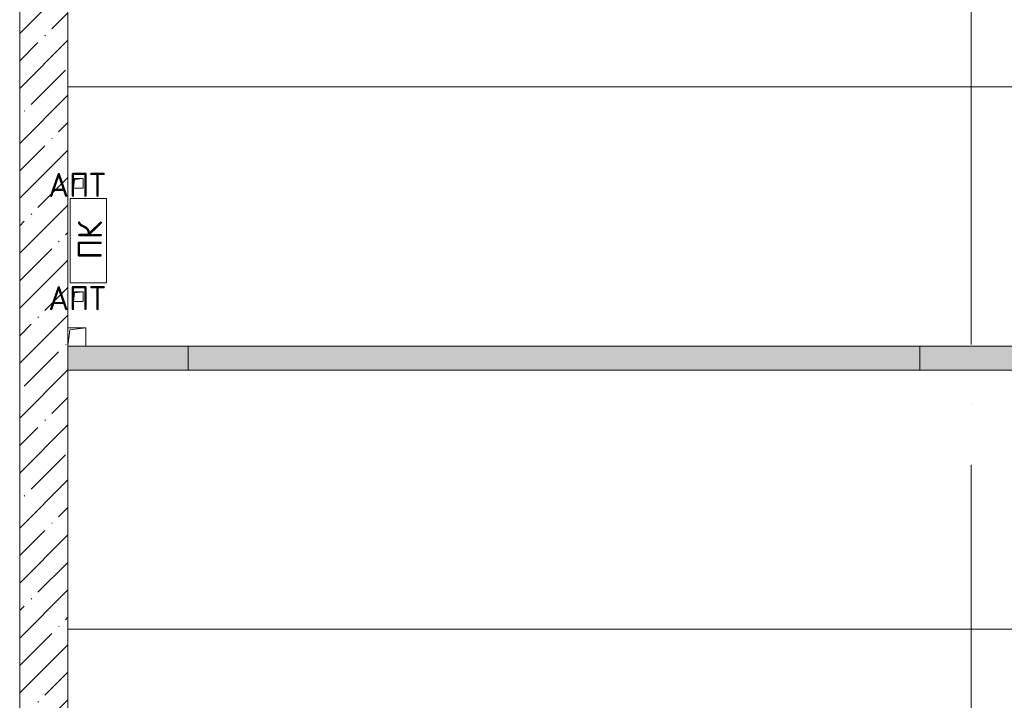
# Model space of a CAD drawing. Header units: millimetres. Extents: x -32229 to 169101, y -13689 to 125138.
# Tile 54 of 202: x -21365 to -13190, y 109959 to 115608. Entities that reach past the tile are written whole.
import ezdxf

# ---------------------------------------------------------------- set-up
doc = ezdxf.new("R2010")
doc.units = ezdxf.units.MM
doc.linetypes.add('ADSK_Линия сетки', pattern=[5000, 4000, -500, 0, -500])
for name, color, linetype, lineweight in [('A-____-NOTE-TEXT', 5, 'Continuous', 18), ('A-FLOR-____-OTLN', 7, 'Continuous', 18), ('A-WALL-____-MCUT', 7, 'Continuous', 40), ('A-WALL-____-PATT', 7, 'Continuous', 40), ('M-EQPM-____-OTLN', 7, 'Continuous', 18), ('S-GRID-____-OTLN', 7, 'Continuous', 9)]:
    doc.layers.add(name, color=color, linetype=linetype, lineweight=lineweight)
doc.styles.add('GOST Common', font='GOST_Common.ttf', dxfattribs={"height": 200})

# ---------------------------------------------------------------- blocks, each defined once
blk = doc.blocks.new('АР_Канал вертикальный прямоугольный - ВК-5404201--01 ЭМ')
at = {"layer": 'M-EQPM-____-OTLN', "color": 253, "lineweight": 13, "true_color": 0xaaaaaa}
for p, q in [((75, 75), (-75, 75)), ((75, 75), (-75, 75)), ((-75, 75), (75, 75)), ((-75, -75), (-60, 60)), ((-75, -75), (-60, 60)), ((-60, 60), (75, 75)), ((-60, 60), (75, 75)), ((75, -75), (75, 75)), ((75, 75), (75, -75)), ((-75, -75), (75, -75)), ((75, -75), (-75, -75))]:
    blk.add_line(p, q, dxfattribs=at)
blk = doc.blocks.new('АР_Канал вертикальный прямоугольный - ПК-3224475--01 ЭМ')
at = {"layer": 'M-EQPM-____-OTLN', "color": 253, "lineweight": 13, "true_color": 0xaaaaaa}
for p, q in [((350, 150), (-350, 150)), ((-350, 150), (-350, -150)), ((-350, -150), (-350, 150)), ((-350, 150), (350, 150)), ((350, -150), (350, 150)), ((350, 150), (350, -150)), ((-350, -150), (350, -150)), ((350, -150), (-350, -150))]:
    blk.add_line(p, q, dxfattribs=at)
blk = doc.blocks.new('АР_Канал вертикальный прямоугольный - АПТ-4296547--01 ЭМ')
at = {"layer": 'M-EQPM-____-OTLN', "color": 253, "lineweight": 13, "true_color": 0xaaaaaa}
for p, q in [((40, 40), (-40, 40)), ((-40, 40), (-40, -40)), ((40, 40), (-40, 40)), ((-40, 40), (-40, -40)), ((-40, -40), (-40, 40)), ((-40, 40), (40, 40)), ((-40, -40), (-32, 32)), ((-40, -40), (-32, 32)), ((-32, 32), (40, 40)), ((-32, 32), (40, 40)), ((40, -40), (40, 40)), ((40, 40), (40, -40)), ((-40, -40), (40, -40)), ((40, -40), (-40, -40))]:
    blk.add_line(p, q, dxfattribs=at)
blk = doc.blocks.new('АР_Лоток - 200х100h_L_1000_с вертик_отводом_ЛВ3-7511687--01 ЭМ')
at = {"layer": 'M-EQPM-____-OTLN', "lineweight": 13, "true_color": 0xf3f3f3}
blk.add_hatch(color=7, dxfattribs=at).paths.add_polyline_path([(0, -100), (1000, -100), (1000, 100), (0, 99.9)])
at = {"layer": 'M-EQPM-____-OTLN', "color": 253, "lineweight": 13, "true_color": 0xaaaaaa}
blk.add_line((1000, -100), (1000, 100), dxfattribs=at)
blk = doc.blocks.new('АР_Лоток - 200х100h_L_1000_с вертик_отводом_ЛВ3-V105--01 ЭМ')
at = {"layer": 'M-EQPM-____-OTLN', "lineweight": 13, "true_color": 0xf3f3f3}
blk.add_hatch(color=7, dxfattribs=at).paths.add_polyline_path([(850, -100), (1000, -100), (1000, -75), (850, -75), (850, 75), (1000, 75), (1000, 100), (0, 99.9), (0, -100)])
at = {"layer": 'M-EQPM-____-OTLN', "color": 253, "lineweight": 13, "true_color": 0xaaaaaa}
for p, q in [((0, 100), (0, -100)), ((1000, 75), (1000, 100)), ((1000, -100), (1000, -75))]:
    blk.add_line(p, q, dxfattribs=at)
blk = doc.blocks.new('АР_Лоток - 200х100h_ЛВ1-7511691--01 ЭМ')
at = {"layer": 'M-EQPM-____-OTLN', "lineweight": 13, "true_color": 0xf3f3f3}
blk.add_hatch(color=7, dxfattribs=at).paths.add_polyline_path([(6075, -100), (6075, 100), (0, 99.9), (0, -100)])
at = {"layer": 'M-EQPM-____-OTLN', "color": 253, "lineweight": 13, "true_color": 0xaaaaaa}
for p, q in [((0, 100), (0, -100)), ((6075, -100), (6075, 100))]:
    blk.add_line(p, q, dxfattribs=at)
blk = doc.blocks.new('Наметкина 10_РД_АР_П_отсоединено_rvt-1--01 ЭМ')
at = {"layer": 'A-WALL-____-PATT', "lineweight": 5, "true_color": 0xaaaaaa}
h = blk.add_hatch(dxfattribs=at)
h.set_pattern_fill('FP_1', color=253, style=0, pattern_type=2)
h.set_pattern_definition([(45, (0, 0), (-228.0985, 228.0985), []), (45, (228.1, 0), (-228.0985, 228.0985), [403.225, -80.645, 6.706, -73.939])])
h.paths.add_polyline_path([(-21364.7, 98350), (-20964.7, 98350), (-20964.7, 121360), (-21364.7, 121360), (-21364.7, 98709)])
at = {"layer": 'A-FLOR-____-OTLN', "color": 253, "lineweight": 13, "true_color": 0xaaaaaa}
for p, q in [((-20964.7, 115050), (20385.3, 115050)), ((-20964.7, 115050), (20385.3, 115050)), ((-20814.7, 112900), (18235.2, 112900)), ((18235.3, 112700), (-20964.7, 112700)), ((-20964.7, 110550), (19235.3, 110550)), ((20385.3, 110550), (-20964.7, 110550))]:
    blk.add_line(p, q, dxfattribs=at)
at = {"layer": 'A-WALL-____-MCUT', "color": 253, "lineweight": 13, "true_color": 0xaaaaaa}
for p, q in [((-21364.7, 121360), (-21364.7, 98350)), ((-20964.7, 98350), (-20964.7, 121060))]:
    blk.add_line(p, q, dxfattribs=at)
at = {"layer": 'M-EQPM-____-OTLN', "color": 253, "lineweight": 13, "true_color": 0xaaaaaa}
for name, p in [('АР_Канал вертикальный прямоугольный - АПТ-4296547--01 ЭМ', (-20878.7, 114250)), ('АР_Канал вертикальный прямоугольный - АПТ-4296547--01 ЭМ', (-20878.7, 113310)), ('АР_Канал вертикальный прямоугольный - ВК-5404201--01 ЭМ', (-20889.7, 112975)), ('АР_Лоток - 200х100h_L_1000_с вертик_отводом_ЛВ3-7511687--01 ЭМ', (-20964.7, 112800)), ('АР_Лоток - 200х100h_ЛВ1-7511691--01 ЭМ', (-19964.7, 112800)), ('АР_Лоток - 200х100h_L_1000_с вертик_отводом_ЛВ3-V105--01 ЭМ', (-13889.7, 112800))]:
    blk.add_blockref(name, p, dxfattribs=at)
at = {"layer": 'M-EQPM-____-OTLN', "color": 253, "lineweight": 13, "true_color": 0xaaaaaa, "rotation": 90}
blk.add_blockref('АР_Канал вертикальный прямоугольный - ПК-3224475--01 ЭМ', (-20794.7, 113775), dxfattribs=at)
at = {"layer": 'A-____-NOTE-TEXT', "color": 253, "lineweight": 5, "true_color": 0xaaaaaa, "char_height": 200, "width": 609.282, "attachment_point": 1, "style": 'GOST Common'}
for insert in [(-21126.9, 114337.2), (-21126.9, 113397.2)]:
    blk.add_mtext('АПТ', dxfattribs=dict(at, insert=insert))
at = {"layer": 'A-____-NOTE-TEXT', "color": 253, "lineweight": 5, "true_color": 0xaaaaaa, "insert": (-20881.9, 113619.8), "char_height": 200, "width": 384.81, "attachment_point": 1, "rotation": 90, "style": 'GOST Common'}
blk.add_mtext('ПК', dxfattribs=at)

msp = doc.modelspace()

# ---------------------------------------------------------------- linework, layer by layer
at = {"layer": 'S-GRID-____-OTLN', "color": 253, "linetype": 'ADSK_Линия сетки', "true_color": 0xaaaaaa}
msp.add_line((-13464.7, -12088.9), (-13464.7, 125138.4), dxfattribs=at)

# ---------------------------------------------------------------- block references
at = {"lineweight": 5}
msp.add_blockref('Наметкина 10_РД_АР_П_отсоединено_rvt-1--01 ЭМ', (0, 0), dxfattribs=at)

doc.saveas('drawing.dxf')
